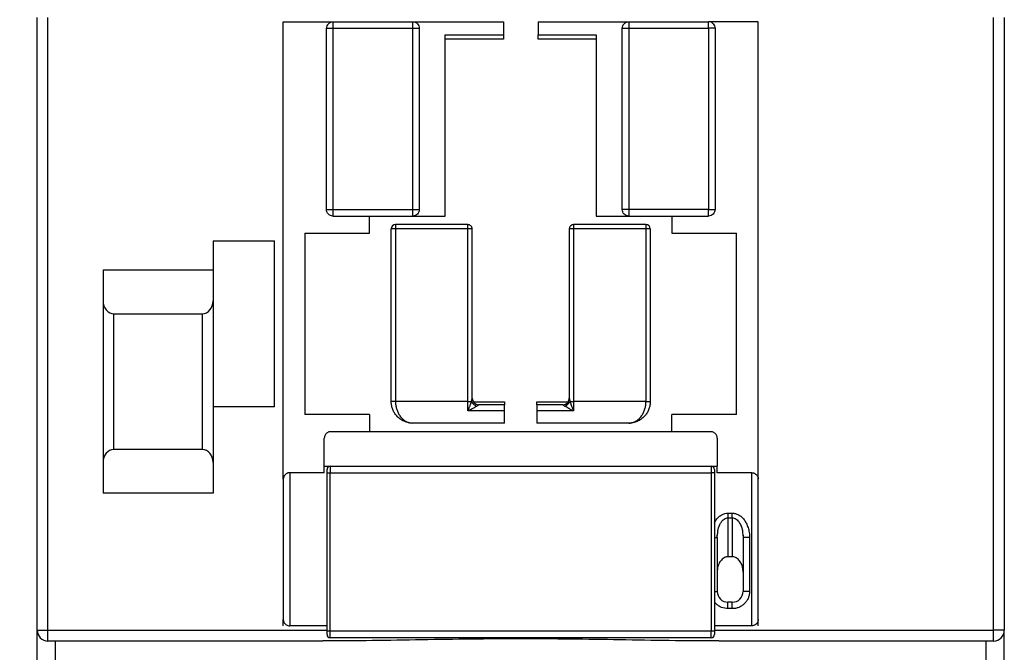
# Model space of a CAD drawing. Header units: inches. Extents: x 0.5 to 21.5, y 0.5 to 16.5.
# Tile 8 of 20: x 15.8 to 17.6, y 6.8 to 7.9. Entities that reach past the tile are written whole.
import ezdxf

# ---------------------------------------------------------------- set-up
doc = ezdxf.new("R2010")
doc.units = ezdxf.units.IN
doc.header["$LTSCALE"] = 2
doc.header["$MEASUREMENT"] = 0
doc.layers.add('DIMENSIONS', color=140, linetype='Continuous', lineweight=25)
doc.styles.add('SLDTEXTSTYLE0', font='TXT', dxfattribs={"width": 0.7})
doc.dimstyles.new('SLDDIMSTYLE1', dxfattribs={"dimtxt": 0.169922, "dimasz": 0.26, "dimexe": 0, "dimexo": 0.0625, "dimgap": 0.04248, "dimtad": 0, "dimtih": 1, "dimtoh": 1, "dimrnd": 1e-09, "dimzin": 12, "dimdsep": 46, "dimtxsty": 'SLDTEXTSTYLE0', "dimsah": 1, "dimcen": 0.09, "dimadec": 0, "dimazin": 3, "dimtfac": 1, "dimtofl": 0, "dimtmove": 0, "dimatfit": 3, "dimfxl": 0, "dimfrac": 2, "dimtolj": 1, "dimtzin": 12, "dimarcsym": 0})

# ---------------------------------------------------------------- blocks, each defined once
blk = doc.blocks.new('_D_7')
at = {"layer": 'DIMENSIONS'}
for p, q in [((15.7508, 9.0595), (14.4637, 9.0595)), ((14.7137, 9.0595), (14.7137, 7.6182)), ((14.4612, 7.3101), (14.4041, 7.3101)), ((14.4041, 7.3101), (14.4041, 7.04)), ((14.9661, 7.3101), (15.0232, 7.3101)), ((15.0232, 7.3101), (15.0232, 7.04)), ((14.4041, 7.04), (14.4612, 7.04)), ((15.0232, 7.04), (14.9661, 7.04)), ((14.7137, 5.7209), (14.7137, 7.002)), ((15.7607, 5.7209), (14.4637, 5.7209))]:
    blk.add_line(p, q, dxfattribs=at)
for points in [[(14.7137, 9.0595), (14.6737, 8.7995), (14.7537, 8.7995)], [(14.7137, 5.7209), (14.7537, 5.9809), (14.6737, 5.9809)]]:
    blk.add_solid(points, dxfattribs=at)
at = {"layer": 'DIMENSIONS', "char_height": 0.16667, "attachment_point": 1, "style": 'SLDTEXTSTYLE0'}
for s, insert in [('3.34', (14.4612, 7.563)), ('84.8', (14.4612, 7.2549))]:
    blk.add_mtext(s, dxfattribs=dict(at, insert=insert))

msp = doc.modelspace()

# ---------------------------------------------------------------- linework, layer by layer
for p, q in [((15.8311, 6.835), (15.8311, 7.9532)), ((15.8508, 6.835), (15.8508, 7.9532)), ((16.28, 7.1106), (16.28, 7.9453)), ((16.28, 7.9453), (16.3705, 7.9453)), ((16.3705, 7.9453), (16.5162, 7.9453)), ((16.5162, 7.9453), (16.6815, 7.9453)), ((16.6815, 7.9453), (16.6815, 7.9217)), ((16.7445, 7.9453), (16.7445, 7.9217)), ((16.7445, 7.9453), (16.9099, 7.9453)), ((16.9099, 7.9453), (17.0556, 7.9453)), ((17.1461, 7.9453), (17.0556, 7.9453)), ((17.1461, 7.1106), (17.1461, 7.9453)), ((17.5752, 6.835), (17.5752, 7.9532)), ((17.5949, 7.9532), (17.5949, 6.835)), ((16.3587, 7.6028), (16.3587, 7.9335)), ((16.3705, 7.9335), (16.3705, 7.6028)), ((16.3705, 7.9335), (16.5162, 7.9335)), ((16.5162, 7.6028), (16.5162, 7.9335)), ((16.5245, 7.9335), (16.528, 7.9335)), ((16.528, 7.9335), (16.528, 7.6028)), ((16.5752, 7.5909), (16.5752, 7.9217)), ((16.5752, 7.9217), (16.6815, 7.9217)), ((16.6815, 7.9217), (16.6815, 7.9134)), ((16.7445, 7.9217), (16.8508, 7.9217)), ((16.7445, 7.9134), (16.7445, 7.9217)), ((16.8508, 7.9217), (16.8508, 7.5909)), ((16.8981, 7.6028), (16.8981, 7.9335)), ((16.9015, 7.9335), (16.9099, 7.9335)), ((16.9099, 7.9335), (16.9099, 7.6028)), ((16.9099, 7.9335), (17.0556, 7.9335)), ((17.0556, 7.9335), (17.0556, 7.6028)), ((17.0674, 7.9335), (17.0674, 7.6028)), ((16.6815, 7.9134), (16.5752, 7.9134)), ((16.8508, 7.9134), (16.7445, 7.9134)), ((16.3705, 7.6028), (16.5162, 7.6028)), ((16.3705, 7.6028), (16.3705, 7.5944)), ((17.0556, 7.6028), (16.9099, 7.6028)), ((16.9099, 7.6028), (16.9099, 7.5944)), ((16.3705, 7.5909), (16.5162, 7.5909)), ((16.4374, 7.5595), (16.4374, 7.5909)), ((16.5162, 7.5909), (16.5162, 7.5944)), ((16.5162, 7.5909), (16.5752, 7.5909)), ((16.8508, 7.5909), (16.9099, 7.5909)), ((16.9099, 7.5909), (17.0556, 7.5909)), ((16.9886, 7.5909), (16.9886, 7.5595)), ((17.0556, 7.5909), (17.0556, 7.5944)), ((16.4768, 7.2524), (16.4768, 7.5673)), ((16.4847, 7.5673), (16.4768, 7.5673)), ((16.4847, 7.5752), (16.4847, 7.5729)), ((16.6166, 7.5752), (16.4847, 7.5752)), ((16.4847, 7.5729), (16.4847, 7.5673)), ((16.4847, 7.5673), (16.4847, 7.2524)), ((16.6166, 7.5673), (16.4847, 7.5673)), ((16.6166, 7.5673), (16.6166, 7.5752)), ((16.6244, 7.5673), (16.6166, 7.5673)), ((16.6166, 7.2524), (16.6166, 7.5673)), ((16.6244, 7.258), (16.6244, 7.5673)), ((16.8095, 7.5673), (16.8016, 7.5673)), ((16.8016, 7.5673), (16.8016, 7.258)), ((16.8095, 7.5752), (16.8095, 7.5673)), ((16.9414, 7.5752), (16.8095, 7.5752)), ((16.8095, 7.5673), (16.8095, 7.2524)), ((16.9414, 7.5673), (16.8095, 7.5673)), ((16.9414, 7.5752), (16.9414, 7.5729)), ((16.9414, 7.5729), (16.9414, 7.5673)), ((16.9414, 7.5673), (16.9414, 7.2524)), ((16.9493, 7.5673), (16.9414, 7.5673)), ((16.9493, 7.5673), (16.9493, 7.2524)), ((16.152, 7.5457), (16.152, 7.4925)), ((16.152, 7.5457), (16.2642, 7.5457)), ((16.2642, 7.2425), (16.2642, 7.5457)), ((16.3193, 7.5595), (16.4374, 7.5595)), ((16.3193, 7.5595), (16.3193, 7.2287)), ((16.9886, 7.5595), (17.1067, 7.5595)), ((17.1067, 7.2287), (17.1067, 7.5595)), ((15.9512, 7.4925), (15.9512, 7.4361)), ((15.9512, 7.4925), (16.152, 7.4925)), ((16.152, 7.4925), (16.152, 7.4361)), ((15.9512, 7.4361), (15.9512, 7.1413)), ((16.152, 7.4361), (16.152, 7.1413)), ((15.9709, 7.1648), (15.9709, 7.4126)), ((15.9709, 7.4126), (16.1323, 7.4126)), ((16.1323, 7.4126), (16.1323, 7.1648)), ((16.2642, 7.2425), (16.152, 7.2425)), ((16.6166, 7.2524), (16.4847, 7.2524)), ((16.6166, 7.2351), (16.6166, 7.2524)), ((16.6166, 7.2524), (16.6231, 7.2524)), ((16.6264, 7.2517), (16.6835, 7.2517)), ((16.6363, 7.2465), (16.6363, 7.2464)), ((16.6835, 7.2465), (16.6363, 7.2465)), ((16.6835, 7.2517), (16.6835, 7.2465)), ((16.6835, 7.2351), (16.6835, 7.2465)), ((16.7426, 7.2517), (16.7996, 7.2517)), ((16.7426, 7.2465), (16.7426, 7.2517)), ((16.7426, 7.2465), (16.7426, 7.2351)), ((16.7898, 7.2465), (16.7426, 7.2465)), ((16.7898, 7.2464), (16.7898, 7.2465)), ((16.8029, 7.2524), (16.8095, 7.2524)), ((16.8095, 7.2524), (16.8095, 7.2351)), ((16.9414, 7.2524), (16.8095, 7.2524)), ((16.4374, 7.2287), (16.3193, 7.2287)), ((16.4374, 7.2287), (16.4374, 7.1972)), ((16.6835, 7.2351), (16.6166, 7.2351)), ((16.6835, 7.213), (16.6835, 7.2351)), ((16.7426, 7.2351), (16.7426, 7.213)), ((16.8095, 7.2351), (16.7426, 7.2351)), ((17.1067, 7.2287), (16.9886, 7.2287)), ((16.9886, 7.1972), (16.9886, 7.2287)), ((16.6835, 7.213), (16.5162, 7.213)), ((16.9099, 7.213), (16.7426, 7.213)), ((16.3548, 7.1343), (16.3548, 7.1854)), ((17.0595, 7.1972), (16.3666, 7.1972)), ((17.0713, 7.1854), (17.0713, 7.1343)), ((16.1323, 7.1648), (15.9709, 7.1648)), ((15.9512, 7.1413), (15.9512, 7.085)), ((16.152, 7.1413), (16.152, 7.085)), ((16.3548, 7.1343), (17.0713, 7.1343)), ((16.3548, 7.1224), (16.3548, 7.1343)), ((16.3656, 7.1343), (16.3656, 7.1224)), ((17.0605, 7.1343), (17.0605, 7.1224)), ((17.0713, 7.1224), (17.0713, 7.1343)), ((16.2918, 7.1224), (16.2918, 6.8429)), ((16.3548, 7.1224), (16.2918, 7.1224)), ((16.3597, 7.1224), (16.3597, 7.1284)), ((16.3597, 6.8331), (16.3597, 7.1224)), ((16.3597, 7.1224), (16.3656, 7.1224)), ((16.3656, 6.8331), (16.3656, 7.1224)), ((16.3656, 7.1224), (17.0605, 7.1224)), ((17.0664, 7.1224), (17.0605, 7.1224)), ((17.0605, 7.1224), (17.0605, 6.8331)), ((17.0664, 7.1284), (17.0664, 7.1224)), ((17.0664, 7.1224), (17.0664, 6.8331)), ((17.1343, 7.1224), (17.0713, 7.1224)), ((17.1343, 6.8429), (17.1343, 7.1224)), ((16.28, 7.1106), (16.28, 6.8547)), ((17.1461, 6.8547), (17.1461, 7.1106)), ((16.152, 7.085), (15.9512, 7.085)), ((17.091, 7.0486), (17.0989, 7.0486)), ((17.091, 7.0402), (17.091, 6.9689)), ((17.091, 7.0402), (17.0989, 7.0402)), ((17.0989, 7.0402), (17.0989, 6.9689)), ((17.0705, 7.0041), (17.0716, 7.0102)), ((17.0713, 7.0041), (17.072, 7.0101)), ((17.0713, 7.0041), (17.0713, 6.9059)), ((17.1178, 7.01), (17.1185, 7.0041)), ((17.1183, 7.0101), (17.1194, 7.0038)), ((17.1304, 7.0041), (17.1185, 7.0041)), ((17.1185, 7.0041), (17.1185, 6.9059)), ((17.1304, 7.0041), (17.1304, 6.9059)), ((17.0989, 6.9689), (17.091, 6.9689)), ((17.0664, 6.9059), (17.0713, 6.9059)), ((17.1304, 6.9059), (17.1185, 6.9059)), ((17.0989, 6.8862), (17.091, 6.8862)), ((17.091, 6.8744), (17.091, 6.8862)), ((17.0989, 6.8744), (17.0989, 6.8862)), ((17.0989, 6.8744), (17.091, 6.8744)), ((16.28, 6.8429), (16.28, 6.8547)), ((16.3597, 6.8429), (16.2918, 6.8429)), ((17.1343, 6.8429), (17.0664, 6.8429)), ((17.1461, 6.8429), (17.1461, 6.8547)), ((15.8311, 6.835), (15.8508, 6.835)), ((15.8311, 6.7327), (15.8311, 6.835)), ((15.8508, 6.8211), (15.8508, 6.835)), ((15.8508, 6.835), (16.3597, 6.835)), ((16.3656, 6.8331), (16.3597, 6.8331)), ((16.3597, 6.8272), (16.3597, 6.8331)), ((16.3656, 6.8213), (16.3656, 6.8331)), ((17.0605, 6.8331), (16.3656, 6.8331)), ((17.0664, 6.8331), (17.0605, 6.8331)), ((17.0605, 6.8213), (17.0605, 6.8331)), ((17.0664, 6.835), (17.5752, 6.835)), ((17.0664, 6.8331), (17.0664, 6.8272)), ((17.5892, 6.835), (17.5752, 6.835)), ((17.5752, 6.8154), (17.5752, 6.835)), ((17.5949, 6.835), (17.5892, 6.835)), ((17.5949, 6.7327), (17.5949, 6.835)), ((15.8508, 6.8154), (15.8508, 6.8211)), ((15.8508, 6.8154), (16.352, 6.8154)), ((15.8645, 6.7327), (15.8645, 6.8154)), ((17.0605, 6.8213), (16.3656, 6.8213)), ((17.074, 6.8154), (17.5752, 6.8154)), ((17.5616, 6.7327), (17.5616, 6.8154))]:
    msp.add_line(p, q)
for centre, radius, start, end in [((16.3705, 7.9335), 0.0118, 135, 180), ((17.0556, 7.9335), 0.0118, 45, 90), ((16.4847, 7.5673), 0.00787, 90, 180), ((16.6166, 7.5673), 0.00787, 45, 90), ((16.6166, 7.5673), 0.00787, 0, 45), ((16.8095, 7.5673), 0.00787, 135, 180), ((16.8095, 7.5673), 0.00787, 90, 135), ((16.9414, 7.5673), 0.00787, 0, 90), ((16.6363, 7.2583), 0.0118, 179.9998, 270), ((16.6362, 7.2581), 0.0117, 180.3798, 270.3749), ((16.7898, 7.2583), 0.0118, 270, 0), ((16.3656, 7.1284), 0.00591, 90, 180.0003), ((17.0605, 7.1284), 0.00591, 0, 90), ((17.091, 6.9059), 0.0197, 180, 270), ((17.0989, 6.9059), 0.0197, 270, 0), ((15.8508, 6.835), 0.0197, 180, 270), ((16.3656, 6.8272), 0.00591, 180, 270), ((17.0605, 6.8272), 0.00591, 270, 0.0001), ((17.5752, 6.835), 0.0197, 270, 0)]:
    msp.add_arc(centre, radius, start, end)
for centre, start_param, end_param in [((15.9709, 7.4361), 1.570796, 3.141593), ((16.1323, 7.4361), 3.141593, 4.712389), ((15.9709, 7.1413), 0, 1.570796), ((16.1323, 7.1413), 4.712389, 6.283185)]:
    msp.add_ellipse(centre, major_axis=(0, 0.0235), ratio=0.8391, start_param=start_param, end_param=end_param)
for points in [[(16.3622, 7.9418), (16.3643, 7.944), (16.3674, 7.9453), (16.3705, 7.9453)], [(17.0639, 7.9418), (17.0661, 7.9396), (17.0674, 7.9366), (17.0674, 7.9335)], [(16.5162, 7.9335), (16.5193, 7.9335), (16.5223, 7.9335), (16.5245, 7.9335)], [(16.8981, 7.9335), (16.8981, 7.9335), (16.8993, 7.9335), (16.9015, 7.9335)], [(16.5162, 7.5944), (16.5162, 7.5966), (16.5162, 7.5997), (16.5162, 7.6028)], [(17.0556, 7.5944), (17.0556, 7.5966), (17.0556, 7.5997), (17.0556, 7.6028)], [(16.3705, 7.5944), (16.3705, 7.5922), (16.3705, 7.5909), (16.3705, 7.5909)], [(16.9099, 7.5944), (16.9099, 7.5922), (16.9099, 7.5909), (16.9099, 7.5909)], [(16.8007, 7.2536), (16.8013, 7.255), (16.8016, 7.2566), (16.8016, 7.258)], [(17.091, 7.0486), (17.091, 7.0455), (17.091, 7.0424), (17.091, 7.0402)], [(17.0989, 7.0402), (17.0989, 7.0424), (17.0989, 7.0455), (17.0989, 7.0486)], [(17.0704, 7.0041), (17.071, 7.0041), (17.0713, 7.0041), (17.0713, 7.0041)]]:
    msp.add_open_spline(points, degree=3)
for points, knots in [([(16.3705, 7.9453), (16.3705, 7.9453), (16.3705, 7.944), (16.3705, 7.9396), (16.3705, 7.9366), (16.3705, 7.9335)], [0, 0, 0, 0, 0.5, 0.5, 1, 1, 1, 1]), ([(16.5162, 7.9335), (16.5162, 7.9366), (16.5162, 7.9396), (16.5162, 7.944), (16.5162, 7.9453), (16.5162, 7.9453)], [0, 0, 0, 0, 0.5, 0.5, 1, 1, 1, 1]), ([(16.5162, 7.9453), (16.5193, 7.9453), (16.5223, 7.944), (16.5267, 7.9396), (16.528, 7.9366), (16.528, 7.9335)], [0, 0, 0, 0, 0.5, 0.5, 1, 1, 1, 1]), ([(16.8981, 7.9335), (16.8981, 7.9366), (16.8993, 7.9396), (16.9037, 7.944), (16.9068, 7.9453), (16.9099, 7.9453)], [0, 0, 0, 0, 0.5, 0.5, 1, 1, 1, 1]), ([(16.9099, 7.9453), (16.9099, 7.9453), (16.9099, 7.944), (16.9099, 7.9396), (16.9099, 7.9366), (16.9099, 7.9335)], [0, 0, 0, 0, 0.5, 0.5, 1, 1, 1, 1]), ([(17.0556, 7.9335), (17.0556, 7.9366), (17.0556, 7.9396), (17.0556, 7.944), (17.0556, 7.9453), (17.0556, 7.9453)], [0, 0, 0, 0, 0.5, 0.5, 1, 1, 1, 1]), ([(16.3587, 7.9335), (16.3587, 7.9335), (16.3588, 7.9335), (16.3595, 7.9335), (16.3605, 7.9335), (16.362, 7.9335), (16.3639, 7.9335), (16.3659, 7.9335), (16.3682, 7.9335), (16.3696, 7.9335), (16.3705, 7.9335)], [0, 0, 0, 0, 0.11724, 0.2360261, 0.3622879, 0.5000159, 0.6207483, 0.7600086, 0.8595154, 1, 1, 1, 1]), ([(17.0674, 7.9335), (17.0674, 7.9335), (17.0661, 7.9335), (17.0617, 7.9335), (17.0586, 7.9335), (17.0556, 7.9335)], [0, 0, 0, 0, 0.5, 0.5, 1, 1, 1, 1]), ([(16.3587, 7.6028), (16.3587, 7.6028), (16.36, 7.6028), (16.3643, 7.6028), (16.3674, 7.6028), (16.3705, 7.6028)], [0, 0, 0, 0, 0.5, 0.5, 1, 1, 1, 1]), ([(16.3705, 7.5909), (16.3674, 7.5909), (16.3643, 7.5922), (16.36, 7.5966), (16.3587, 7.5997), (16.3587, 7.6028)], [0, 0, 0, 0, 0.5, 0.5, 1, 1, 1, 1]), ([(16.5162, 7.6028), (16.5193, 7.6028), (16.5223, 7.6028), (16.5267, 7.6028), (16.528, 7.6028), (16.528, 7.6028)], [0, 0, 0, 0, 0.5, 0.5, 1, 1, 1, 1]), ([(16.528, 7.6028), (16.528, 7.5997), (16.5267, 7.5966), (16.5223, 7.5922), (16.5193, 7.5909), (16.5162, 7.5909)], [0, 0, 0, 0, 0.5, 0.5, 1, 1, 1, 1]), ([(16.9099, 7.6028), (16.9092, 7.6028), (16.9077, 7.6028), (16.9055, 7.6028), (16.9034, 7.6028), (16.9015, 7.6028), (16.9, 7.6028), (16.8989, 7.6028), (16.8982, 7.6028), (16.8981, 7.6028), (16.8981, 7.6028)], [0, 0, 0, 0, 0.11724, 0.236026, 0.362288, 0.500016, 0.620748, 0.760009, 0.859515, 1, 1, 1, 1]), ([(16.9099, 7.5909), (16.9068, 7.5909), (16.9037, 7.5922), (16.8993, 7.5966), (16.8981, 7.5997), (16.8981, 7.6028)], [0, 0, 0, 0, 0.5, 0.5, 1, 1, 1, 1]), ([(17.0556, 7.6028), (17.0586, 7.6028), (17.0617, 7.6028), (17.0661, 7.6028), (17.0674, 7.6028), (17.0674, 7.6028)], [0, 0, 0, 0, 0.5, 0.5, 1, 1, 1, 1]), ([(17.0674, 7.6028), (17.0674, 7.5997), (17.0661, 7.5966), (17.0617, 7.5922), (17.0586, 7.5909), (17.0556, 7.5909)], [0, 0, 0, 0, 0.5, 0.5, 1, 1, 1, 1]), ([(16.6231, 7.2524), (16.6233, 7.2531), (16.6237, 7.2544), (16.6241, 7.2561), (16.6244, 7.2573), (16.6244, 7.2578), (16.6244, 7.258)], [0, 0, 0, 0, 0.320789, 0.589921, 0.81304, 1, 1, 1, 1]), ([(16.6253, 7.2536), (16.6251, 7.2543), (16.6246, 7.2556), (16.6244, 7.2567), (16.6243, 7.2573)], [0, 0, 0, 0, 0.5177846, 1, 1, 1, 1]), ([(16.8016, 7.258), (16.8016, 7.2578), (16.8017, 7.2575), (16.8018, 7.2566), (16.8021, 7.2555), (16.8025, 7.254), (16.8028, 7.2529), (16.8029, 7.2524)], [0, 0, 0, 0, 0.148185, 0.317453, 0.513576, 0.740287, 1, 1, 1, 1]), ([(16.4847, 7.2524), (16.4828, 7.2524), (16.4807, 7.2524), (16.4776, 7.2524), (16.4768, 7.2524), (16.4768, 7.2524)], [0, 0, 0, 0, 0.5, 0.5, 1, 1, 1, 1]), ([(16.5162, 7.213), (16.5149, 7.213), (16.5123, 7.2131), (16.5087, 7.2137), (16.5055, 7.2144), (16.5027, 7.2153), (16.5003, 7.2163), (16.4963, 7.2182), (16.4912, 7.2216), (16.4857, 7.227), (16.4817, 7.233), (16.4789, 7.2392), (16.4771, 7.2458), (16.4769, 7.2502), (16.4768, 7.2524)], [0, 0, 0, 0, 0.071722, 0.137133, 0.196235, 0.249031, 0.295526, 0.335726, 0.478598, 0.604133, 0.711225, 0.812026, 0.907796, 1, 1, 1, 1]), ([(16.4847, 7.2524), (16.4847, 7.2513), (16.4847, 7.2491), (16.4851, 7.2459), (16.4856, 7.2426), (16.4864, 7.2394), (16.4874, 7.2363), (16.4886, 7.2332), (16.4901, 7.2303), (16.4924, 7.2263), (16.4962, 7.2216), (16.5009, 7.2177), (16.5057, 7.2151), (16.5105, 7.2134), (16.5142, 7.2131), (16.5162, 7.213)], [0, 0, 0, 0, 0.045802, 0.092298, 0.139689, 0.188164, 0.2379, 0.28906, 0.341795, 0.396242, 0.521715, 0.664565, 0.751191, 0.862998, 1, 1, 1, 1]), ([(16.6166, 7.2351), (16.6169, 7.236), (16.6177, 7.2376), (16.6187, 7.2401), (16.6197, 7.2424), (16.6205, 7.2446), (16.6212, 7.2466), (16.6218, 7.2483), (16.6223, 7.2499), (16.6228, 7.2512), (16.623, 7.252), (16.6231, 7.2524)], [0, 0, 0, 0, 0.157129, 0.302936, 0.437129, 0.559591, 0.670348, 0.769533, 0.857358, 0.934083, 1, 1, 1, 1]), ([(16.633, 7.2441), (16.6324, 7.2438), (16.6312, 7.243), (16.629, 7.2417), (16.6261, 7.2401), (16.6219, 7.2377), (16.6186, 7.2361), (16.6166, 7.2351)], [0, 0, 0, 0, 0.114291, 0.248735, 0.4038, 0.649021, 1, 1, 1, 1]), ([(16.6231, 7.2524), (16.6239, 7.2508), (16.6252, 7.2491), (16.6287, 7.246), (16.6309, 7.2448), (16.633, 7.2441)], [0, 0, 0, 0, 0.5, 0.5, 1, 1, 1, 1]), ([(16.6363, 7.2464), (16.6362, 7.2463), (16.6362, 7.2462), (16.6357, 7.2458), (16.6351, 7.2454), (16.6341, 7.2448), (16.6334, 7.2443), (16.633, 7.2441)], [0, 0, 0, 0, 0.147148, 0.314133, 0.508886, 0.736452, 1, 1, 1, 1]), ([(16.7898, 7.2464), (16.7919, 7.2464), (16.7942, 7.2469), (16.7982, 7.2495), (16.7998, 7.2514), (16.8007, 7.2536)], [0, 0, 0, 0, 0.5, 0.5, 1, 1, 1, 1]), ([(16.7931, 7.2441), (16.7926, 7.2444), (16.7917, 7.245), (16.7906, 7.2456), (16.7899, 7.2461), (16.7898, 7.2463), (16.7898, 7.2464)], [0, 0, 0, 0, 0.3233827, 0.5918418, 0.8129236, 1, 1, 1, 1]), ([(16.7931, 7.2441), (16.7952, 7.2448), (16.7974, 7.246), (16.8009, 7.2491), (16.8022, 7.2508), (16.8029, 7.2524)], [0, 0, 0, 0, 0.5, 0.5, 1, 1, 1, 1]), ([(16.8095, 7.2351), (16.8084, 7.2357), (16.8064, 7.2366), (16.8036, 7.238), (16.8014, 7.2393), (16.7988, 7.2407), (16.796, 7.2423), (16.794, 7.2436), (16.7931, 7.2441)], [0, 0, 0, 0, 0.190089, 0.353524, 0.490318, 0.600498, 0.822754, 1, 1, 1, 1]), ([(16.8029, 7.2524), (16.8031, 7.2517), (16.8037, 7.25), (16.8046, 7.2472), (16.8059, 7.2436), (16.8076, 7.2394), (16.8088, 7.2366), (16.8095, 7.2351)], [0, 0, 0, 0, 0.1262813, 0.2884099, 0.4878135, 0.7252028, 1, 1, 1, 1]), ([(16.9099, 7.213), (16.9109, 7.213), (16.9128, 7.2131), (16.9155, 7.2136), (16.9179, 7.2143), (16.9201, 7.2151), (16.922, 7.216), (16.9251, 7.2178), (16.9292, 7.2209), (16.9337, 7.2263), (16.9372, 7.2323), (16.9396, 7.2387), (16.9411, 7.2455), (16.9413, 7.2501), (16.9414, 7.2524)], [0, 0, 0, 0, 0.067661, 0.129481, 0.185462, 0.235606, 0.279916, 0.318397, 0.461021, 0.586113, 0.698734, 0.804289, 0.904167, 1, 1, 1, 1]), ([(16.9493, 7.2524), (16.9492, 7.2512), (16.9492, 7.249), (16.9487, 7.2456), (16.948, 7.2422), (16.9469, 7.2389), (16.9456, 7.2356), (16.9439, 7.2325), (16.942, 7.2294), (16.9388, 7.2255), (16.934, 7.2209), (16.9273, 7.2168), (16.9192, 7.2137), (16.9133, 7.2132), (16.9099, 7.213)], [0, 0, 0, 0, 0.047589, 0.095966, 0.145357, 0.195973, 0.248011, 0.301652, 0.35706, 0.414387, 0.539427, 0.682063, 0.814841, 1, 1, 1, 1]), ([(16.9414, 7.2524), (16.9434, 7.2524), (16.9455, 7.2524), (16.9484, 7.2524), (16.9493, 7.2524), (16.9493, 7.2524)], [0, 0, 0, 0, 0.5, 0.5, 1, 1, 1, 1]), ([(16.3666, 7.1972), (16.3658, 7.1972), (16.3642, 7.1971), (16.362, 7.1965), (16.36, 7.1953), (16.3582, 7.1938), (16.3566, 7.192), (16.3556, 7.1899), (16.3549, 7.1877), (16.3548, 7.1862), (16.3548, 7.1854)], [0, 0, 0, 0, 0.127004, 0.249361, 0.372124, 0.500301, 0.628715, 0.760123, 0.879338, 1, 1, 1, 1]), ([(17.0713, 7.1854), (17.0713, 7.1862), (17.0712, 7.1878), (17.0705, 7.19), (17.0694, 7.192), (17.0679, 7.1938), (17.066, 7.1954), (17.0639, 7.1965), (17.0617, 7.1971), (17.0602, 7.1972), (17.0595, 7.1972)], [0, 0, 0, 0, 0.127004, 0.249361, 0.372124, 0.500301, 0.628715, 0.760123, 0.879338, 1, 1, 1, 1]), ([(16.2918, 7.1224), (16.2912, 7.1224), (16.2901, 7.1224), (16.2885, 7.122), (16.2869, 7.1214), (16.2853, 7.1206), (16.2839, 7.1195), (16.2822, 7.1178), (16.2804, 7.1148), (16.2801, 7.1122), (16.28, 7.1106)], [0, 0, 0, 0, 0.072343, 0.147933, 0.228065, 0.313827, 0.406109, 0.505626, 0.706688, 1, 1, 1, 1]), ([(17.1343, 7.1224), (17.1348, 7.1224), (17.1359, 7.1224), (17.1376, 7.122), (17.1392, 7.1214), (17.1407, 7.1206), (17.1422, 7.1195), (17.1438, 7.1178), (17.1456, 7.1149), (17.1459, 7.1122), (17.1461, 7.1106)], [0, 0, 0, 0, 0.072343, 0.147933, 0.228065, 0.313827, 0.406109, 0.505626, 0.706688, 1, 1, 1, 1]), ([(17.0664, 7.0305), (17.0673, 7.0326), (17.0692, 7.0369), (17.0741, 7.0419), (17.0794, 7.0458), (17.0851, 7.0482), (17.0891, 7.0485), (17.091, 7.0486)], [0, 0, 0, 0, 0.215783, 0.433552, 0.637268, 0.822107, 1, 1, 1, 1]), ([(17.072, 7.0101), (17.0722, 7.0131), (17.0728, 7.0202), (17.0761, 7.0287), (17.0803, 7.0347), (17.0837, 7.0379), (17.0873, 7.0399), (17.0898, 7.0401), (17.091, 7.0402)], [0, 0, 0, 0, 0.236699, 0.557309, 0.692247, 0.808234, 0.908962, 1, 1, 1, 1]), ([(17.0989, 7.0486), (17.0998, 7.0486), (17.1017, 7.0485), (17.1046, 7.0479), (17.1074, 7.047), (17.1112, 7.0452), (17.1158, 7.042), (17.1206, 7.0367), (17.1247, 7.0301), (17.1278, 7.0223), (17.13, 7.0135), (17.1302, 7.0072), (17.1304, 7.0041)], [0, 0, 0, 0, 0.047766, 0.095765, 0.144785, 0.195566, 0.304844, 0.422384, 0.550822, 0.687125, 0.841643, 1, 1, 1, 1]), ([(17.0989, 7.0402), (17.1001, 7.0401), (17.1026, 7.0399), (17.1062, 7.0379), (17.1095, 7.0347), (17.1137, 7.0287), (17.1171, 7.0202), (17.1176, 7.013), (17.1178, 7.01)], [0, 0, 0, 0, 0.090697, 0.191054, 0.306618, 0.441067, 0.760502, 1, 1, 1, 1]), ([(17.0664, 7.0041), (17.0669, 7.0041), (17.0687, 7.0041), (17.0697, 7.0041), (17.0704, 7.0041)], [0, 0, 0, 0, 0.276159, 1, 1, 1, 1]), ([(17.091, 6.9689), (17.0901, 6.9689), (17.0884, 6.9688), (17.0853, 6.968), (17.0821, 6.9661), (17.0789, 6.9632), (17.0753, 6.9585), (17.0719, 6.951), (17.0715, 6.9445), (17.0713, 6.9411)], [0, 0, 0, 0, 0.070663, 0.13773, 0.253968, 0.363316, 0.478751, 0.727455, 1, 1, 1, 1]), ([(17.1185, 6.9411), (17.1185, 6.9425), (17.1184, 6.9452), (17.1178, 6.9493), (17.1168, 6.953), (17.1154, 6.9565), (17.1134, 6.96), (17.1109, 6.9632), (17.1077, 6.9662), (17.1036, 6.9685), (17.1004, 6.9688), (17.0989, 6.9689)], [0, 0, 0, 0, 0.113236, 0.220731, 0.323765, 0.423791, 0.522397, 0.637231, 0.747012, 0.874307, 1, 1, 1, 1]), ([(17.1304, 6.9059), (17.1303, 6.9049), (17.1303, 6.9029), (17.1298, 6.9), (17.1292, 6.8971), (17.1278, 6.8932), (17.1254, 6.8885), (17.1213, 6.8835), (17.1163, 6.8794), (17.1107, 6.8765), (17.1048, 6.8747), (17.1008, 6.8745), (17.0989, 6.8744)], [0, 0, 0, 0, 0.060243, 0.119999, 0.179808, 0.240207, 0.369955, 0.500129, 0.629878, 0.760053, 0.879922, 1, 1, 1, 1]), ([(17.091, 6.8744), (17.087, 6.8748), (17.0809, 6.8755), (17.0736, 6.8794), (17.0692, 6.8828), (17.0671, 6.8855), (17.0664, 6.8865)], [0, 0, 0, 0, 0.416472, 0.642698, 0.869669, 1, 1, 1, 1]), ([(16.28, 6.8547), (16.28, 6.854), (16.2801, 6.8528), (16.2805, 6.851), (16.2812, 6.8495), (16.2819, 6.8482), (16.2831, 6.8466), (16.2851, 6.8448), (16.2883, 6.8432), (16.2907, 6.843), (16.2918, 6.8429)], [0, 0, 0, 0, 0.1289, 0.2429046, 0.3420428, 0.4263618, 0.4959421, 0.687294, 0.8526632, 1, 1, 1, 1]), ([(17.1461, 6.8547), (17.1461, 6.854), (17.146, 6.8528), (17.1455, 6.851), (17.1449, 6.8494), (17.1442, 6.8482), (17.143, 6.8466), (17.141, 6.8448), (17.1378, 6.8432), (17.1354, 6.843), (17.1343, 6.8429)], [0, 0, 0, 0, 0.1289, 0.242905, 0.342043, 0.426362, 0.495942, 0.687294, 0.852663, 1, 1, 1, 1]), ([(17.074, 6.8154), (17.0139, 6.8154), (16.9538, 6.8165), (16.8334, 6.8185), (16.7732, 6.8193), (16.6528, 6.8193), (16.5926, 6.8185), (16.4723, 6.8165), (16.4121, 6.8154), (16.352, 6.8154)], [0, 0, 0, 0, 0.25, 0.25, 0.5, 0.5, 0.75, 0.75, 1, 1, 1, 1])]:
    msp.add_open_spline(points, degree=3, knots=knots)

# ---------------------------------------------------------------- dimensions: what is measured, and where the dimension line sits
at = {"layer": 'DIMENSIONS'}
dim = msp.add_linear_dim(base=(14.7137, 9.0595), p1=(15.8607, 5.7209), p2=(15.8508, 9.0595), angle=90, dimstyle='SLDDIMSTYLE1', dxfattribs=at)
dim.commit()
dim.dimension.update_dxf_attribs({"geometry": '_D_7', "text_midpoint": (14.7137, 7.3101), "dimtype": 160})

doc.saveas('drawing.dxf')
